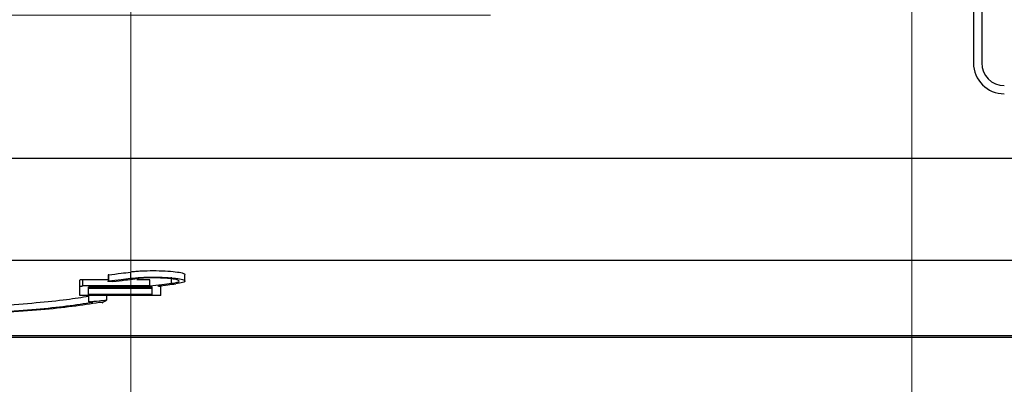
# Model space of a CAD drawing. Header units: millimetres. Extents: x 83 to 1528, y 34 to 1107.
# Tile 6 of 19: x 251 to 347, y 694 to 729. Entities that reach past the tile are written whole.
import ezdxf

# ---------------------------------------------------------------- set-up
doc = ezdxf.new("R2010")
doc.units = ezdxf.units.MM
doc.styles.add('SLDTEXTSTYLE0', font='TXT', dxfattribs={"width": 0.75})
doc.dimstyles.new('SLDDIMSTYLE0', dxfattribs={"dimtxt": 12.7, "dimasz": 3.302, "dimexe": 0, "dimexo": 0.0625, "dimgap": 3.175, "dimtad": 1, "dimrnd": 1e-09, "dimzin": 12, "dimdsep": 46, "dimtxsty": 'SLDTEXTSTYLE0', "dimsah": 1, "dimcen": 0.09, "dimadec": 0, "dimazin": 3, "dimtfac": 1, "dimtofl": 0, "dimtmove": 0, "dimatfit": 3, "dimfxl": 1, "dimfrac": 2, "dimtolj": 1, "dimtzin": 12, "dimarcsym": 0})

# ---------------------------------------------------------------- blocks, each defined once
blk = doc.blocks.new('_D_3')
at = {"color": 7, "linetype": 'Continuous', "lineweight": 18}
for p, q in [((262.053, 764.875), (262.053, 573.009)), ((152.053, 700.687), (152.053, 573.009)), ((262.053, 574.009), (152.053, 574.009))]:
    blk.add_line(p, q, dxfattribs=at)
for points in [[(152.053, 574.009), (155.355, 573.501), (155.355, 574.517)], [(262.053, 574.009), (258.751, 574.517), (258.751, 573.501)]]:
    blk.add_solid(points, dxfattribs=at)
at = {"color": 7, "linetype": 'Continuous', "lineweight": 18, "insert": (158.831, 590.38), "char_height": 12.7, "attachment_point": 1, "style": 'SLDTEXTSTYLE0'}
blk.add_mtext('110', dxfattribs=at)
blk = doc.blocks.new('_D_4')
at = {"color": 7, "linetype": 'Continuous', "lineweight": 18}
for p, q in [((338.053, 764.875), (338.053, 573.009)), ((452.053, 700.687), (452.053, 573.009)), ((338.053, 574.009), (452.053, 574.009))]:
    blk.add_line(p, q, dxfattribs=at)
for centre, start, end in [((387.494, 584.099), 153.43495, 206.56505), ((375.288, 584.099), 333.43495, 26.56505)]:
    blk.add_arc(centre, 22.561, start, end, dxfattribs=at)
for points in [[(338.053, 574.009), (341.355, 573.501), (341.355, 574.517)], [(452.053, 574.009), (448.751, 574.517), (448.751, 573.501)]]:
    blk.add_solid(points, dxfattribs=at)
at = {"color": 7, "linetype": 'Continuous', "lineweight": 18, "insert": (367.316, 590.38), "char_height": 12.7, "attachment_point": 1, "style": 'SLDTEXTSTYLE0'}
blk.add_mtext('114', dxfattribs=at)
blk = doc.blocks.new('_D_5')
at = {"color": 7, "linetype": 'Continuous', "lineweight": 18}
for p, q in [((262.053, 764.875), (262.053, 573.009)), ((338.053, 764.875), (338.053, 573.009)), ((262.053, 574.009), (338.053, 574.009))]:
    blk.add_line(p, q, dxfattribs=at)
for points in [[(262.053, 574.009), (265.355, 573.501), (265.355, 574.517)], [(338.053, 574.009), (334.751, 574.517), (334.751, 573.501)]]:
    blk.add_solid(points, dxfattribs=at)
at = {"color": 7, "linetype": 'Continuous', "lineweight": 18, "insert": (294.791, 590.38), "char_height": 12.7, "attachment_point": 1, "style": 'SLDTEXTSTYLE0'}
blk.add_mtext('76', dxfattribs=at)
blk = doc.blocks.new('_D_7')
at = {"color": 7, "linetype": 'Continuous', "lineweight": 18}
for p, q in [((297.053, 729.875), (122.38, 729.875)), ((123.38, 690.932), (123.38, 729.875)), ((154.053, 690.932), (122.38, 690.932)), ((123.38, 690.932), (123.38, 635.421))]:
    blk.add_line(p, q, dxfattribs=at)
for points in [[(123.38, 729.875), (122.872, 726.573), (123.888, 726.573)], [(123.38, 690.932), (123.888, 694.234), (122.872, 694.234)]]:
    blk.add_solid(points, dxfattribs=at)
at = {"color": 7, "linetype": 'Continuous', "lineweight": 18, "insert": (107.009, 635.421), "char_height": 12.7, "attachment_point": 1, "rotation": 90, "style": 'SLDTEXTSTYLE0'}
blk.add_mtext('38,94', dxfattribs=at)

msp = doc.modelspace()

# ---------------------------------------------------------------- linework, layer by layer
at = {"color": 7, "linetype": 'Continuous', "lineweight": 25}
for p, q in [((344.053, 779.175), (344.053, 725.225)), ((344.853, 779.175), (344.853, 725.225)), ((156.94, 715.941), (447.167, 715.941)), ((216.553, 706.024), (447.327, 706.024)), ((259.833, 704.602), (259.833, 703.933)), ((259.916, 703.995), (259.916, 704.599)), ((262.041, 704.258), (262.041, 704.862)), ((266.019, 703.768), (266.019, 704.372)), ((267.325, 703.987), (267.325, 704.592)), ((257.09, 703.474), (257.09, 704.078)), ((257.09, 702.608), (257.09, 703.474)), ((259.833, 704.114), (257.38, 704.114)), ((257.38, 703.509), (257.38, 704.114)), ((263.89, 703.509), (257.38, 703.509)), ((264.126, 703.408), (257.936, 703.408)), ((257.936, 702.674), (257.936, 703.408)), ((264.126, 703.278), (257.936, 703.278)), ((263.89, 704.114), (262.645, 704.114)), ((263.89, 703.509), (263.89, 704.114)), ((264.126, 702.674), (264.126, 703.408)), ((264.97, 703.475), (264.97, 703.543)), ((264.97, 702.607), (264.97, 703.475)), ((264.689, 702.574), (257.38, 702.574)), ((264.126, 702.674), (257.936, 702.674)), ((257.974, 701.97), (257.974, 702.574)), ((259.73, 702.148), (259.73, 702.574)), ((155.047, 698.682), (449.059, 698.682)), ((155.053, 698.511), (449.053, 698.511))]:
    msp.add_line(p, q, dxfattribs=at)
at = {"color": 7, "linetype": 'Continuous', "lineweight": 25, "flags": 128}
for points in [[(258.347, 701.944), (258.138, 701.959), (257.974, 701.97)], [(259.262, 701.879), (259.106, 701.89), (258.983, 701.899)]]:
    msp.add_lwpolyline(points, dxfattribs=at)
at = {"color": 7, "linetype": 'Continuous', "lineweight": 25}
for radius in [3, 2.2]:
    msp.add_arc((347.053, 725.225), radius, 180, 270, dxfattribs=at)
for points, knots in [([(259.916, 704.599), (259.896, 704.596), (259.863, 704.591), (259.838, 704.583), (259.835, 704.577), (259.833, 704.575)], [0, 0, 0, 0, 0.419434, 0.690748, 1, 1, 1, 1]), ([(259.916, 704.599), (260.312, 704.648), (261.021, 704.736), (261.729, 704.824), (262.041, 704.862)], [0, 0, 0, 0, 0.56, 1, 1, 1, 1]), ([(259.916, 703.995), (260.312, 704.044), (261.021, 704.131), (261.729, 704.219), (262.041, 704.258)], [0, 0, 0, 0, 0.5600004, 1, 1, 1, 1]), ([(267.323, 704.592), (267.323, 704.592), (267.404, 704.642), (267.118, 704.746), (266.461, 704.871), (265.421, 704.956), (264.228, 704.985), (263.226, 704.96), (262.506, 704.913), (262.198, 704.88), (262.041, 704.862)], [0, 0, 0, 0, 0.0012283, 0.1718385, 0.3404953, 0.5022119, 0.6681242, 0.8301316, 0.9134774, 1, 1, 1, 1]), ([(262.041, 704.258), (262.36, 704.289), (262.995, 704.352), (264.226, 704.38), (265.434, 704.351), (266.467, 704.266), (267.161, 704.138), (267.402, 703.988), (267.181, 703.836), (266.672, 703.758), (266.418, 703.719)], [0, 0, 0, 0, 0.124624, 0.248678, 0.372742, 0.497362, 0.622761, 0.748712, 0.874731, 1, 1, 1, 1]), ([(266.019, 703.768), (266.226, 703.8), (266.642, 703.864), (266.824, 703.989), (266.621, 704.112), (266.046, 704.216), (265.206, 704.284), (264.228, 704.308), (263.409, 704.288), (262.82, 704.25), (262.569, 704.222), (262.441, 704.208)], [0, 0, 0, 0, 0.125187, 0.2514, 0.379222, 0.505646, 0.626849, 0.751227, 0.872668, 0.93515, 1, 1, 1, 1]), ([(257.38, 704.114), (257.343, 704.113), (257.287, 704.112), (257.219, 704.108), (257.164, 704.103), (257.122, 704.095), (257.095, 704.087), (257.092, 704.081), (257.09, 704.078)], [0, 0, 0, 0, 0.241473, 0.36801, 0.498128, 0.708366, 0.844105, 1, 1, 1, 1]), ([(257.09, 703.474), (257.092, 703.477), (257.095, 703.482), (257.122, 703.491), (257.164, 703.498), (257.219, 703.504), (257.287, 703.508), (257.343, 703.509), (257.38, 703.509)], [0, 0, 0, 0, 0.155894, 0.291599, 0.501772, 0.63193, 0.75851, 1, 1, 1, 1]), ([(260.315, 703.946), (260.301, 703.944), (260.272, 703.941), (260.207, 703.937), (260.116, 703.935), (260.025, 703.937), (259.96, 703.941), (259.906, 703.946), (259.864, 703.954), (259.838, 703.962), (259.83, 703.97), (259.838, 703.978), (259.863, 703.987), (259.896, 703.992), (259.916, 703.995)], [0, 0, 0, 0, 0.064977, 0.1281505, 0.248616, 0.3692788, 0.4324503, 0.4973756, 0.6028828, 0.6708205, 0.7487184, 0.8268567, 0.8948521, 1, 1, 1, 1]), ([(260.315, 703.946), (260.712, 703.994), (261.42, 704.082), (262.129, 704.169), (262.441, 704.208)], [0, 0, 0, 0, 0.56, 1, 1, 1, 1]), ([(263.89, 703.509), (264.287, 703.557), (264.997, 703.643), (265.706, 703.73), (266.019, 703.768)], [0, 0, 0, 0, 0.559998, 1, 1, 1, 1]), ([(264.689, 703.509), (265.012, 703.548), (265.588, 703.618), (266.164, 703.688), (266.418, 703.719)], [0, 0, 0, 0, 0.559998, 1, 1, 1, 1]), ([(264.689, 703.509), (264.725, 703.509), (264.779, 703.508), (264.845, 703.504), (264.898, 703.499), (264.939, 703.491), (264.965, 703.483), (264.968, 703.478), (264.97, 703.475)], [0, 0, 0, 0, 0.241447, 0.367982, 0.498127, 0.708331, 0.84408, 1, 1, 1, 1]), ([(257.974, 702.492), (257.278, 702.38), (255.802, 702.142), (252.866, 701.843), (249.455, 701.585), (246.888, 701.47), (245.618, 701.413)], [0, 0, 0, 0, 0.227012, 0.481608, 0.743485, 1, 1, 1, 1]), ([(257.38, 702.574), (257.343, 702.575), (257.287, 702.576), (257.219, 702.58), (257.164, 702.585), (257.122, 702.592), (257.095, 702.6), (257.092, 702.606), (257.09, 702.608)], [0, 0, 0, 0, 0.2415668, 0.3681235, 0.4982441, 0.7087473, 0.844405, 1, 1, 1, 1]), ([(264.97, 702.607), (264.968, 702.605), (264.965, 702.6), (264.939, 702.592), (264.898, 702.585), (264.845, 702.58), (264.779, 702.576), (264.725, 702.575), (264.689, 702.574)], [0, 0, 0, 0, 0.155578, 0.291167, 0.501633, 0.631789, 0.758376, 1, 1, 1, 1]), ([(245.618, 700.809), (246.888, 700.866), (249.454, 700.981), (252.869, 701.24), (255.945, 701.555), (257.535, 701.812), (258.347, 701.944)], [0, 0, 0, 0, 0.246916, 0.498996, 0.744083, 1, 1, 1, 1]), ([(258.983, 701.899), (258.147, 701.764), (256.509, 701.5), (253.341, 701.175), (249.825, 700.91), (247.181, 700.792), (245.873, 700.734)], [0, 0, 0, 0, 0.255838, 0.500997, 0.753033, 1, 1, 1, 1]), ([(257.974, 701.97), (258.302, 702.003), (258.887, 702.062), (259.473, 702.121), (259.73, 702.148)], [0, 0, 0, 0, 0.559999, 1, 1, 1, 1]), ([(259.262, 701.879), (259.349, 701.929), (259.505, 702.018), (259.661, 702.108), (259.73, 702.148)], [0, 0, 0, 0, 0.559997, 1, 1, 1, 1])]:
    msp.add_open_spline(points, degree=3, knots=knots, dxfattribs=at)

# ---------------------------------------------------------------- dimensions: what is measured, and where the dimension line sits
at = {"color": 7, "linetype": 'Continuous', "lineweight": 18}
for base, p2, picture, middle in [((152.053, 574.009), (152.053, 701.687), '_D_3', (172.907, 574.009)), ((338.053, 574.009), (338.053, 765.875), '_D_5', (304.175, 574.009))]:
    dim = msp.add_linear_dim(base=base, p1=(262.053, 765.875), p2=p2, dimstyle='SLDDIMSTYLE0', dxfattribs=at)
    dim.commit()
    dim.dimension.update_dxf_attribs({"geometry": picture, "text_midpoint": middle, "dimtype": 160})
dim = msp.add_linear_dim(base=(452.053, 574.009), p1=(338.053, 765.875), p2=(452.053, 701.687), text='(<>)', dimstyle='SLDDIMSTYLE0', dxfattribs=at)
dim.commit()
dim.dimension.update_dxf_attribs({"geometry": '_D_4', "text_midpoint": (381.391, 574.009), "dimtype": 160})
dim = msp.add_linear_dim(base=(123.38, 729.875), p1=(155.053, 690.932), p2=(298.053, 729.875), angle=90, dimstyle='SLDDIMSTYLE0', dxfattribs=at)
dim.commit()
dim.dimension.update_dxf_attribs({"geometry": '_D_7', "text_midpoint": (123.38, 656.529), "dimtype": 160})

doc.saveas('drawing.dxf')
